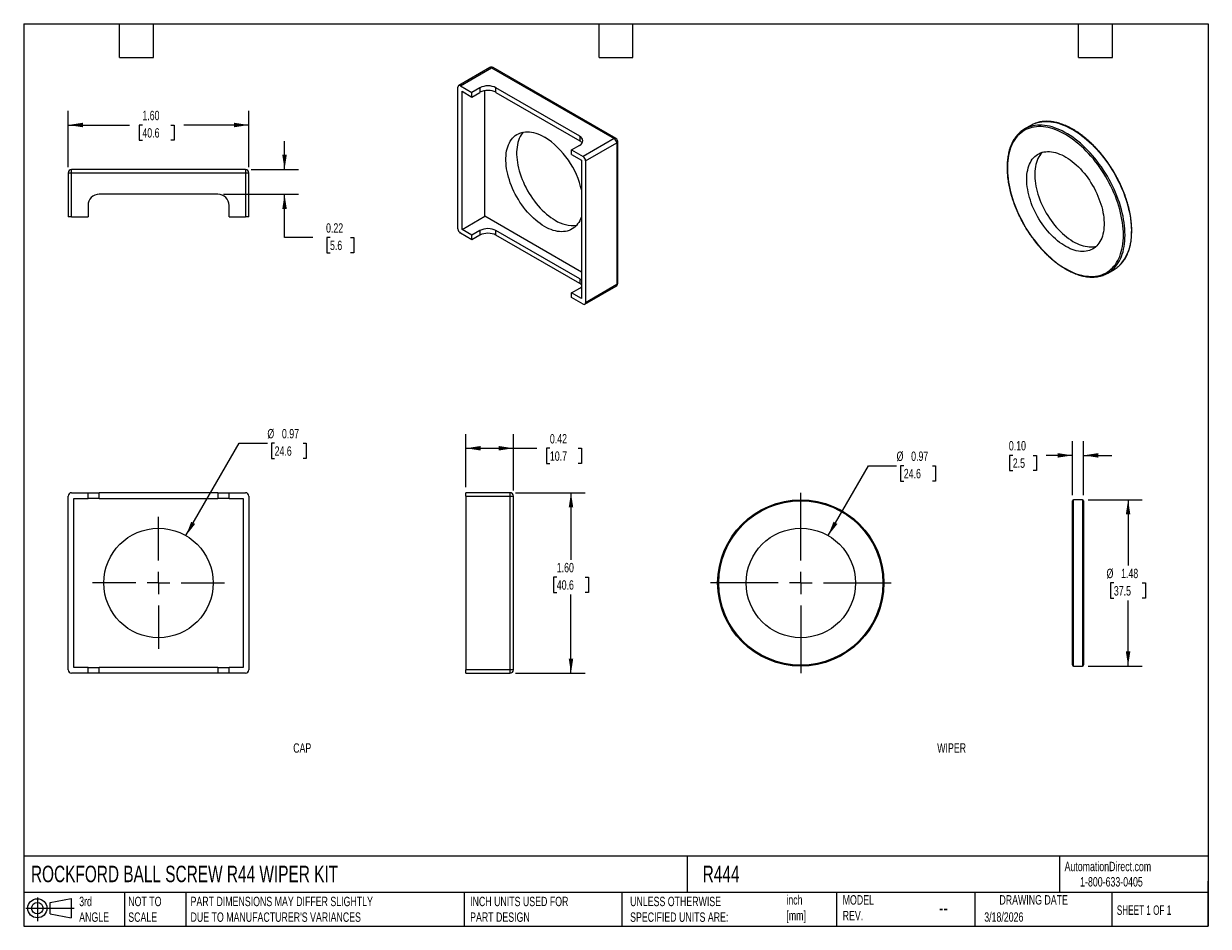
# Model space of a CAD drawing. Header units: inches. Extents: x 0.2 to 10.8, y 0.2 to 8.2.
import ezdxf

# ---------------------------------------------------------------- set-up
doc = ezdxf.new("R2010")
doc.units = ezdxf.units.IN
doc.header["$MEASUREMENT"] = 0
doc.linetypes.add('SLD-Center', pattern=[0.75, 0.6, -0.05, 0.05, -0.05])
doc.linetypes.add('SLD-Solid', pattern=[0])
doc.layers.add('CENTER', color=40, linetype='SLD-Center')
doc.layers.add('SLD-DEFPOINTS', color=7, linetype='Continuous')
doc.layers.add('DIMENSIONS', color=140, linetype='SLD-Solid', lineweight=25)
doc.layers.add('TEXT', color=140, linetype='SLD-Solid', lineweight=25)
doc.styles.add('SLDTEXTSTYLE0', font='TXT', dxfattribs={"width": 0.7})
doc.styles.add('SLDTEXTSTYLE1', font='TXT', dxfattribs={"width": 0.65})
doc.dimstyles.new('SLDDIMSTYLE0', dxfattribs={"dimtxt": 0.084961, "dimasz": 0.13, "dimexe": 0, "dimexo": 0.0625, "dimgap": 0.02124, "dimtad": 0, "dimtih": 1, "dimtoh": 1, "dimrnd": 1e-09, "dimdsep": 46, "dimtxsty": 'SLDTEXTSTYLE0', "dimsah": 1, "dimcen": 0, "dimadec": 0, "dimazin": 2, "dimtfac": 1, "dimtofl": 0, "dimtmove": 0, "dimatfit": 3, "dimfxl": 0, "dimfrac": 2, "dimtolj": 1, "dimtzin": 12, "dimarcsym": 0})
doc.dimstyles.new('SLDDIMSTYLE1', dxfattribs={"dimtxt": 0.084961, "dimasz": 0.13, "dimexe": 0, "dimexo": 0.0625, "dimgap": 0.02124, "dimtad": 0, "dimtih": 1, "dimtoh": 1, "dimrnd": 1e-09, "dimzin": 12, "dimdsep": 46, "dimtxsty": 'SLDTEXTSTYLE0', "dimsah": 1, "dimcen": 0.09, "dimadec": 0, "dimazin": 3, "dimtfac": 1, "dimtofl": 0, "dimtmove": 0, "dimatfit": 3, "dimfxl": 0, "dimfrac": 2, "dimtolj": 1, "dimtzin": 12, "dimarcsym": 0})
doc.dimstyles.new('SLDDIMSTYLE2', dxfattribs={"dimtxt": 0.084961, "dimasz": 0.13, "dimexe": 0, "dimexo": 0.0625, "dimgap": 0.02124, "dimtad": 0, "dimtih": 1, "dimtoh": 1, "dimrnd": 1e-09, "dimzin": 0, "dimdsep": 46, "dimtxsty": 'SLDTEXTSTYLE0', "dimsah": 1, "dimcen": 0.09, "dimadec": 0, "dimazin": 0, "dimtfac": 1, "dimtmove": 0, "dimatfit": 0, "dimfxl": 0, "dimfrac": 2, "dimtolj": 1, "dimtzin": 12, "dimarcsym": 0})
doc.dimstyles.new('SLDDIMSTYLE3', dxfattribs={"dimtxt": 0.084961, "dimasz": 0.13, "dimexe": 0, "dimexo": 0.0625, "dimgap": 0.02124, "dimtad": 0, "dimtih": 1, "dimtoh": 1, "dimrnd": 1e-09, "dimdsep": 46, "dimtxsty": 'SLDTEXTSTYLE0', "dimsah": 1, "dimcen": 0.09, "dimadec": 0, "dimazin": 2, "dimtfac": 1, "dimtofl": 0, "dimtmove": 0, "dimatfit": 3, "dimfxl": 0, "dimfrac": 2, "dimtolj": 1, "dimtzin": 12, "dimarcsym": 0})
doc.dimstyles.new('SLDDIMSTYLE4', dxfattribs={"dimtxt": 0.084961, "dimasz": 0.13, "dimexe": 0, "dimexo": 0.0625, "dimgap": 0.02124, "dimtad": 0, "dimtih": 1, "dimtoh": 1, "dimrnd": 1e-09, "dimzin": 4, "dimdsep": 46, "dimtxsty": 'SLDTEXTSTYLE0', "dimsah": 1, "dimcen": 0.09, "dimadec": 0, "dimazin": 1, "dimtfac": 1, "dimtofl": 0, "dimtmove": 0, "dimatfit": 3, "dimfxl": 0, "dimfrac": 2, "dimtolj": 1, "dimtzin": 12, "dimarcsym": 0})
doc.dimstyles.new('SLDDIMSTYLE5', dxfattribs={"dimtxt": 0.084961, "dimasz": 0.13, "dimexe": 0, "dimexo": 0.0625, "dimgap": 0.02124, "dimtad": 0, "dimtih": 1, "dimtoh": 1, "dimrnd": 1e-09, "dimdsep": 46, "dimtxsty": 'SLDTEXTSTYLE0', "dimsah": 1, "dimcen": 0.09, "dimadec": 0, "dimazin": 2, "dimtfac": 1, "dimtmove": 0, "dimatfit": 0, "dimfxl": 0, "dimfrac": 2, "dimtolj": 1, "dimtzin": 12, "dimarcsym": 0})

# ---------------------------------------------------------------- blocks, each defined once
blk = doc.blocks.new('Block11')
at = {"color": 7, "linetype": 'SLD-Solid', "lineweight": 18}
for p, q in [((0, 0.113), (0.428, 0.113)), ((0.102, 0.209), (0.102, 0)), ((0.216, 0.164), (0.401, 0.198)), ((0.216, 0.063), (0.216, 0.164)), ((0.401, 0.198), (0.401, 0.029)), ((0.216, 0.063), (0.401, 0.029))]:
    blk.add_line(p, q, dxfattribs=at)
for radius in [0.0846, 0.0506]:
    blk.add_circle((0.102, 0.113), radius, dxfattribs=at)
blk = doc.blocks.new('Block12')
at = {"layer": 'SLD-DEFPOINTS'}
blk.add_blockref('Block11', (0, 0), dxfattribs=at)
blk = doc.blocks.new('_D')
at = {"layer": 'DIMENSIONS'}
for p, q in [((7.38, 3.713), (7.737, 4.331)), ((7.737, 4.331), (7.987, 4.331)), ((8.051, 4.331), (8.023, 4.331)), ((8.023, 4.331), (8.023, 4.196)), ((8.304, 4.331), (8.332, 4.331)), ((8.332, 4.331), (8.332, 4.196)), ((8.023, 4.196), (8.051, 4.196)), ((8.332, 4.196), (8.304, 4.196))]:
    blk.add_line(p, q, dxfattribs=at)
blk.add_solid([(7.38, 3.713), (7.463, 3.816), (7.428, 3.836)], dxfattribs=at)
at = {"layer": 'DIMENSIONS', "char_height": 0.0833, "attachment_point": 1, "style": 'SLDTEXTSTYLE0'}
for s, insert in [('%%c', (7.987, 4.458)), ('0.97', (8.116, 4.458)), ('24.6', (8.051, 4.304))]:
    blk.add_mtext(s, dxfattribs=dict(at, insert=insert))
blk = doc.blocks.new('SW_CENTERMARKSYMBOL_0')
at = {"layer": 'CENTER', "color": 0}
for p, q in [((0, 0.2), (0, 0.8375)), ((-0.2, 0), (-0.8375, 0)), ((0, 0), (-0.1, 0)), ((0, 0), (0, 0.1)), ((0, 0), (0, -0.1)), ((0, 0), (0.1, 0)), ((0.2, 0), (0.8375, 0)), ((0, -0.2), (0, -0.8375))]:
    blk.add_line(p, q, dxfattribs=at)
blk = doc.blocks.new('_D_1')
at = {"layer": 'DIMENSIONS'}
for p, q in [((9.685, 4.031), (10.164, 4.031)), ((10.039, 4.031), (10.039, 3.447)), ((9.913, 3.293), (9.884, 3.293)), ((9.884, 3.293), (9.884, 3.158)), ((10.165, 3.293), (10.194, 3.293)), ((10.194, 3.293), (10.194, 3.158)), ((9.884, 3.158), (9.913, 3.158)), ((10.194, 3.158), (10.165, 3.158)), ((10.039, 2.556), (10.039, 3.139)), ((9.685, 2.556), (10.164, 2.556))]:
    blk.add_line(p, q, dxfattribs=at)
for points in [[(10.039, 4.031), (10.019, 3.901), (10.059, 3.901)], [(10.039, 2.556), (10.059, 2.686), (10.019, 2.686)]]:
    blk.add_solid(points, dxfattribs=at)
at = {"layer": 'DIMENSIONS', "char_height": 0.0833, "attachment_point": 1, "style": 'SLDTEXTSTYLE0'}
for s, insert in [('%%c', (9.848, 3.419)), ('1.48', (9.977, 3.419)), ('37.5', (9.913, 3.265))]:
    blk.add_mtext(s, dxfattribs=dict(at, insert=insert))
blk = doc.blocks.new('_D_2')
at = {"layer": 'DIMENSIONS'}
for p, q in [((9.545, 4.071), (9.545, 4.549)), ((9.645, 4.071), (9.645, 4.549)), ((9.017, 4.424), (8.989, 4.424)), ((8.989, 4.424), (8.989, 4.289)), ((9.199, 4.424), (9.227, 4.424)), ((9.227, 4.424), (9.227, 4.289)), ((9.545, 4.424), (9.314, 4.424)), ((9.645, 4.424), (9.895, 4.424)), ((8.989, 4.289), (9.017, 4.289)), ((9.227, 4.289), (9.199, 4.289))]:
    blk.add_line(p, q, dxfattribs=at)
for points in [[(9.545, 4.424), (9.415, 4.444), (9.415, 4.404)], [(9.645, 4.424), (9.775, 4.404), (9.775, 4.444)]]:
    blk.add_solid(points, dxfattribs=at)
at = {"layer": 'DIMENSIONS', "char_height": 0.0833, "attachment_point": 1, "style": 'SLDTEXTSTYLE0'}
for s, insert in [('0.10', (8.982, 4.551)), ('2.5', (9.017, 4.397))]:
    blk.add_mtext(s, dxfattribs=dict(at, insert=insert))
blk = doc.blocks.new('_D_3')
at = {"layer": 'DIMENSIONS'}
for p, q in [((1.688, 3.713), (2.16, 4.532)), ((2.16, 4.532), (2.41, 4.532)), ((2.474, 4.532), (2.446, 4.532)), ((2.446, 4.532), (2.446, 4.397)), ((2.727, 4.532), (2.755, 4.532)), ((2.755, 4.532), (2.755, 4.397)), ((2.446, 4.397), (2.474, 4.397)), ((2.755, 4.397), (2.727, 4.397))]:
    blk.add_line(p, q, dxfattribs=at)
blk.add_solid([(1.688, 3.713), (1.77, 3.816), (1.735, 3.836)], dxfattribs=at)
at = {"layer": 'DIMENSIONS', "char_height": 0.0833, "attachment_point": 1, "style": 'SLDTEXTSTYLE0'}
for s, insert in [('%%c', (2.41, 4.658)), ('0.97', (2.539, 4.658)), ('24.6', (2.474, 4.504))]:
    blk.add_mtext(s, dxfattribs=dict(at, insert=insert))
blk = doc.blocks.new('SW_CENTERMARKSYMBOL_1')
at = {"layer": 'CENTER', "color": 0}
for p, q in [((0, 0.2), (0, 0.585)), ((-0.2, 0), (-0.585, 0)), ((0, 0), (-0.1, 0)), ((0, 0), (0, 0.1)), ((0, 0), (0, -0.1)), ((0, 0), (0.1, 0)), ((0.2, 0), (0.585, 0)), ((0, -0.2), (0, -0.585))]:
    blk.add_line(p, q, dxfattribs=at)
blk = doc.blocks.new('_D_4')
at = {"layer": 'DIMENSIONS'}
for p, q in [((4.17, 4.143), (4.17, 4.612)), ((4.59, 4.113), (4.59, 4.612)), ((4.17, 4.487), (4.59, 4.487)), ((4.59, 4.487), (4.798, 4.487)), ((4.914, 4.487), (4.885, 4.487)), ((4.885, 4.487), (4.885, 4.352)), ((5.166, 4.487), (5.195, 4.487)), ((5.195, 4.487), (5.195, 4.352)), ((4.885, 4.352), (4.914, 4.352)), ((5.195, 4.352), (5.166, 4.352))]:
    blk.add_line(p, q, dxfattribs=at)
for points in [[(4.17, 4.487), (4.3, 4.467), (4.3, 4.507)], [(4.59, 4.487), (4.46, 4.507), (4.46, 4.467)]]:
    blk.add_solid(points, dxfattribs=at)
at = {"layer": 'DIMENSIONS', "char_height": 0.0833, "attachment_point": 1, "style": 'SLDTEXTSTYLE0'}
for s, insert in [('0.42', (4.914, 4.613)), ('10.7', (4.914, 4.459))]:
    blk.add_mtext(s, dxfattribs=dict(at, insert=insert))
blk = doc.blocks.new('_D_5')
at = {"layer": 'DIMENSIONS'}
for p, q in [((4.61, 4.093), (5.226, 4.093)), ((5.101, 4.093), (5.101, 3.498)), ((4.975, 3.344), (4.947, 3.344)), ((4.947, 3.344), (4.947, 3.209)), ((5.228, 3.344), (5.256, 3.344)), ((5.256, 3.344), (5.256, 3.209)), ((4.947, 3.209), (4.975, 3.209)), ((5.101, 2.493), (5.101, 3.19)), ((5.256, 3.209), (5.228, 3.209)), ((4.61, 2.493), (5.226, 2.493))]:
    blk.add_line(p, q, dxfattribs=at)
for points in [[(5.101, 4.093), (5.081, 3.963), (5.121, 3.963)], [(5.101, 2.493), (5.121, 2.623), (5.081, 2.623)]]:
    blk.add_solid(points, dxfattribs=at)
at = {"layer": 'DIMENSIONS', "char_height": 0.0833, "attachment_point": 1, "style": 'SLDTEXTSTYLE0'}
for s, insert in [('1.60', (4.975, 3.471)), ('40.6', (4.975, 3.317))]:
    blk.add_mtext(s, dxfattribs=dict(at, insert=insert))
blk = doc.blocks.new('_D_6')
at = {"layer": 'DIMENSIONS'}
for p, q in [((2.562, 6.958), (2.562, 7.208)), ((2.265, 6.958), (2.687, 6.958)), ((2.02, 6.738), (2.687, 6.738)), ((2.562, 6.355), (2.562, 6.738)), ((2.812, 6.355), (2.562, 6.355)), ((2.965, 6.355), (2.937, 6.355)), ((2.937, 6.355), (2.937, 6.22)), ((3.147, 6.355), (3.176, 6.355)), ((3.176, 6.355), (3.176, 6.22)), ((2.937, 6.22), (2.965, 6.22)), ((3.176, 6.22), (3.147, 6.22))]:
    blk.add_line(p, q, dxfattribs=at)
for points in [[(2.562, 6.958), (2.582, 7.088), (2.542, 7.088)], [(2.562, 6.738), (2.542, 6.608), (2.582, 6.608)]]:
    blk.add_solid(points, dxfattribs=at)
at = {"layer": 'DIMENSIONS', "char_height": 0.0833, "attachment_point": 1, "style": 'SLDTEXTSTYLE0'}
for s, insert in [('0.22', (2.93, 6.481)), ('5.6', (2.965, 6.327))]:
    blk.add_mtext(s, dxfattribs=dict(at, insert=insert))
blk = doc.blocks.new('_D_7')
at = {"layer": 'DIMENSIONS'}
for p, q in [((0.645, 6.978), (0.645, 7.477)), ((2.245, 6.978), (2.245, 7.477)), ((0.645, 7.352), (1.187, 7.352)), ((1.302, 7.352), (1.273, 7.352)), ((1.273, 7.352), (1.273, 7.217)), ((1.554, 7.352), (1.583, 7.352)), ((1.583, 7.352), (1.583, 7.217)), ((2.245, 7.352), (1.669, 7.352)), ((1.273, 7.217), (1.302, 7.217)), ((1.583, 7.217), (1.554, 7.217))]:
    blk.add_line(p, q, dxfattribs=at)
for points in [[(0.645, 7.352), (0.775, 7.332), (0.775, 7.372)], [(2.245, 7.352), (2.115, 7.372), (2.115, 7.332)]]:
    blk.add_solid(points, dxfattribs=at)
at = {"layer": 'DIMENSIONS', "char_height": 0.0833, "attachment_point": 1, "style": 'SLDTEXTSTYLE0'}
for s, insert in [('1.60', (1.302, 7.478)), ('40.6', (1.302, 7.324))]:
    blk.add_mtext(s, dxfattribs=dict(at, insert=insert))

msp = doc.modelspace()

# ---------------------------------------------------------------- linework, layer by layer
for p, q in [((4.381, 7.861), (4.106, 7.702)), ((4.121, 7.7), (4.396, 7.859)), ((4.396, 7.859), (5.485, 7.231)), ((5.5, 7.232), (4.411, 7.861)), ((4.099, 6.43), (4.099, 7.688)), ((4.121, 7.7), (4.223, 7.641)), ((4.294, 7.682), (4.223, 7.641)), ((4.294, 7.682), (4.294, 7.641)), ((5.178, 7.253), (4.435, 7.682)), ((4.435, 7.641), (4.435, 7.682)), ((4.135, 6.426), (4.135, 7.651)), ((4.135, 7.651), (4.223, 7.6)), ((4.223, 7.6), (4.223, 7.641)), ((4.223, 7.6), (4.294, 7.641)), ((4.336, 6.543), (4.336, 7.656)), ((4.435, 7.641), (5.178, 7.212)), ((5.178, 7.253), (5.178, 7.212)), ((9.178, 7.349), (9.122, 7.317)), ((5.107, 7.131), (5.178, 7.172)), ((5.485, 7.231), (5.209, 7.072)), ((5.231, 7.035), (5.506, 7.194)), ((5.506, 7.194), (5.506, 5.937)), ((5.515, 5.949), (5.515, 7.206)), ((5.107, 7.09), (5.107, 7.131)), ((5.107, 7.131), (5.209, 7.072)), ((5.107, 7.09), (5.195, 7.039)), ((5.195, 7.039), (5.195, 5.814)), ((0.675, 6.928), (0.675, 6.958)), ((2.215, 6.958), (0.675, 6.958)), ((2.215, 6.958), (2.215, 6.928)), ((5.231, 7.035), (5.231, 5.777)), ((0.645, 6.928), (0.675, 6.928)), ((0.645, 6.928), (0.645, 6.538)), ((0.675, 6.538), (0.675, 6.928)), ((0.675, 6.928), (2.215, 6.928)), ((2.215, 6.928), (2.215, 6.538)), ((2.215, 6.928), (2.245, 6.928)), ((2.245, 6.538), (2.245, 6.928)), ((1.97, 6.738), (0.92, 6.738)), ((0.82, 6.638), (0.82, 6.538)), ((2.07, 6.538), (2.07, 6.638)), ((0.675, 6.538), (0.645, 6.538)), ((0.675, 6.538), (0.82, 6.538)), ((2.07, 6.538), (2.215, 6.538)), ((2.245, 6.538), (2.215, 6.538)), ((4.135, 6.426), (4.336, 6.543)), ((5.195, 6.047), (4.336, 6.543)), ((4.223, 6.375), (4.135, 6.426)), ((4.294, 6.416), (4.223, 6.375)), ((4.294, 6.416), (4.294, 6.375)), ((5.178, 5.988), (4.435, 6.416)), ((4.435, 6.375), (4.435, 6.416)), ((4.223, 6.335), (4.121, 6.394)), ((4.223, 6.335), (4.223, 6.375)), ((4.294, 6.375), (4.223, 6.335)), ((5.178, 5.947), (4.435, 6.375)), ((5.178, 5.988), (5.178, 5.947)), ((9.859, 6.039), (9.916, 6.072)), ((5.107, 5.865), (5.178, 5.906)), ((5.224, 5.764), (5.5, 5.923)), ((5.506, 5.937), (5.231, 5.777)), ((5.107, 5.824), (5.107, 5.865)), ((5.195, 5.814), (5.107, 5.865)), ((5.209, 5.765), (5.107, 5.824)), ((0.645, 2.523), (0.645, 4.063)), ((0.675, 4.093), (0.82, 4.093)), ((0.695, 2.543), (0.695, 4.043)), ((0.695, 4.043), (0.82, 4.043)), ((0.82, 4.043), (0.82, 4.093)), ((0.82, 4.093), (0.92, 4.093)), ((0.92, 4.043), (0.82, 4.043)), ((0.92, 4.043), (0.92, 4.093)), ((1.97, 4.093), (0.92, 4.093)), ((0.92, 4.043), (1.97, 4.043)), ((1.97, 4.093), (1.97, 4.043)), ((1.97, 4.093), (2.07, 4.093)), ((2.07, 4.043), (1.97, 4.043)), ((2.07, 4.043), (2.07, 4.093)), ((2.07, 4.093), (2.215, 4.093)), ((2.07, 4.043), (2.195, 4.043)), ((2.195, 4.043), (2.195, 2.543)), ((2.245, 4.063), (2.245, 2.523)), ((4.17, 4.063), (4.17, 4.093)), ((4.56, 4.093), (4.17, 4.093)), ((4.17, 4.063), (4.17, 2.523)), ((4.17, 4.063), (4.56, 4.063)), ((4.56, 4.093), (4.56, 4.063)), ((4.56, 4.063), (4.59, 4.063)), ((4.56, 4.063), (4.56, 2.523)), ((4.59, 2.523), (4.59, 4.063)), ((9.545, 3.293), (9.545, 4.021)), ((9.635, 4.031), (9.555, 4.031)), ((9.555, 2.556), (9.555, 4.031)), ((9.635, 4.031), (9.635, 3.293)), ((9.645, 4.021), (9.645, 2.566)), ((9.545, 2.566), (9.545, 3.293)), ((9.635, 3.293), (9.635, 2.556)), ((0.82, 2.543), (0.695, 2.543)), ((0.82, 2.493), (0.82, 2.543)), ((0.82, 2.543), (0.92, 2.543)), ((0.92, 2.493), (0.92, 2.543)), ((1.97, 2.543), (0.92, 2.543)), ((1.97, 2.543), (1.97, 2.493)), ((1.97, 2.543), (2.07, 2.543)), ((2.07, 2.493), (2.07, 2.543)), ((2.195, 2.543), (2.07, 2.543)), ((4.56, 2.523), (4.17, 2.523)), ((4.17, 2.493), (4.17, 2.523)), ((4.59, 2.523), (4.56, 2.523)), ((4.56, 2.523), (4.56, 2.493)), ((9.555, 2.556), (9.635, 2.556)), ((0.82, 2.493), (0.675, 2.493)), ((0.92, 2.493), (0.82, 2.493)), ((1.97, 2.493), (0.92, 2.493)), ((2.07, 2.493), (1.97, 2.493)), ((2.215, 2.493), (2.07, 2.493)), ((4.17, 2.493), (4.56, 2.493))]:
    msp.add_line(p, q)
at = {"flags": 128}
for points in [[(9.895, 6.064), (9.901, 6.07), (9.915, 6.083), (9.928, 6.098), (9.94, 6.113), (9.951, 6.13), (9.962, 6.148), (9.971, 6.167), (9.98, 6.187), (9.987, 6.208), (9.994, 6.229), (9.999, 6.252), (10.004, 6.275), (10.007, 6.3), (10.01, 6.325), (10.011, 6.35), (10.012, 6.377), (10.011, 6.404), (10.01, 6.431), (10.007, 6.459), (10.004, 6.488), (9.999, 6.516), (9.994, 6.545), (9.987, 6.575), (9.98, 6.604), (9.971, 6.634), (9.962, 6.664), (9.951, 6.693), (9.94, 6.723), (9.928, 6.753), (9.915, 6.782), (9.901, 6.812), (9.887, 6.841), (9.871, 6.869), (9.855, 6.898), (9.838, 6.926), (9.821, 6.953), (9.803, 6.98), (9.784, 7.006), (9.764, 7.032), (9.744, 7.057), (9.724, 7.081), (9.703, 7.105), (9.682, 7.127), (9.66, 7.149), (9.638, 7.17), (9.616, 7.19), (9.594, 7.209), (9.571, 7.226), (9.548, 7.243), (9.525, 7.259), (9.502, 7.273), (9.479, 7.287), (9.456, 7.299), (9.433, 7.31), (9.41, 7.319), (9.387, 7.328), (9.365, 7.335), (9.342, 7.341), (9.321, 7.345), (9.299, 7.349), (9.278, 7.35), (9.257, 7.351), (9.236, 7.35), (9.216, 7.348), (9.197, 7.345), (9.178, 7.34), (9.16, 7.335), (9.159, 7.334)], [(9.217, 7.367), (9.235, 7.373), (9.254, 7.378), (9.273, 7.381), (9.293, 7.383), (9.313, 7.384), (9.334, 7.383), (9.355, 7.381), (9.377, 7.378), (9.399, 7.373), (9.421, 7.368), (9.444, 7.36), (9.467, 7.352), (9.489, 7.342), (9.512, 7.331), (9.535, 7.319), (9.559, 7.306), (9.582, 7.291), (9.605, 7.276), (9.627, 7.259), (9.65, 7.241), (9.673, 7.222), (9.695, 7.203), (9.717, 7.182), (9.739, 7.16), (9.76, 7.137), (9.781, 7.114), (9.801, 7.09), (9.821, 7.065), (9.84, 7.039), (9.859, 7.013), (9.877, 6.986), (9.895, 6.958), (9.912, 6.931), (9.928, 6.902), (9.943, 6.873), (9.958, 6.844), (9.972, 6.815), (9.985, 6.786), (9.997, 6.756), (10.008, 6.726), (10.018, 6.696), (10.028, 6.667), (10.036, 6.637), (10.044, 6.607), (10.05, 6.578), (10.056, 6.549), (10.06, 6.52), (10.064, 6.492), (10.066, 6.464), (10.068, 6.436), (10.068, 6.409)], [(5.195, 6.547), (5.193, 6.538), (5.186, 6.521), (5.179, 6.504), (5.17, 6.489), (5.16, 6.475), (5.15, 6.462), (5.138, 6.45), (5.126, 6.44), (5.112, 6.431), (5.098, 6.423), (5.084, 6.417), (5.068, 6.412), (5.052, 6.409), (5.035, 6.407), (5.018, 6.406), (5, 6.407), (4.982, 6.409), (4.963, 6.413), (4.944, 6.418), (4.925, 6.425), (4.906, 6.433), (4.886, 6.442), (4.867, 6.453), (4.847, 6.465), (4.827, 6.478), (4.808, 6.493), (4.789, 6.508), (4.77, 6.525), (4.751, 6.543), (4.733, 6.561), (4.715, 6.581), (4.698, 6.601), (4.681, 6.623), (4.665, 6.645), (4.649, 6.668), (4.635, 6.691), (4.621, 6.715), (4.607, 6.739), (4.595, 6.764), (4.583, 6.789), (4.573, 6.814), (4.563, 6.839), (4.555, 6.865), (4.547, 6.89), (4.54, 6.915), (4.535, 6.94), (4.53, 6.964), (4.527, 6.989), (4.525, 7.012), (4.524, 7.036), (4.524, 7.058), (4.525, 7.08), (4.527, 7.101), (4.53, 7.122), (4.535, 7.141), (4.54, 7.16), (4.547, 7.177), (4.555, 7.194), (4.563, 7.209), (4.573, 7.223), (4.583, 7.236), (4.595, 7.248), (4.607, 7.258), (4.621, 7.267), (4.635, 7.275), (4.649, 7.281), (4.665, 7.286), (4.681, 7.289), (4.698, 7.291), (4.715, 7.292), (4.733, 7.291), (4.751, 7.288), (4.77, 7.285), (4.789, 7.28), (4.808, 7.273), (4.827, 7.265), (4.847, 7.256), (4.867, 7.245), (4.867, 7.245)], [(4.677, 7.288), (4.668, 7.278), (4.659, 7.264), (4.65, 7.249), (4.642, 7.232), (4.636, 7.215), (4.63, 7.196), (4.626, 7.177), (4.623, 7.156), (4.62, 7.135), (4.619, 7.113), (4.619, 7.091), (4.62, 7.067), (4.623, 7.044), (4.626, 7.019), (4.63, 6.995), (4.636, 6.97), (4.642, 6.945), (4.65, 6.92), (4.659, 6.894), (4.668, 6.869), (4.679, 6.844), (4.69, 6.819), (4.703, 6.794), (4.716, 6.77), (4.73, 6.746), (4.745, 6.723), (4.76, 6.7), (4.777, 6.678), (4.793, 6.657), (4.811, 6.636), (4.829, 6.616), (4.847, 6.598), (4.865, 6.58), (4.884, 6.563), (4.904, 6.548), (4.923, 6.533), (4.942, 6.52), (4.962, 6.508)], [(9.998, 6.377), (9.997, 6.404), (9.996, 6.431), (9.993, 6.459), (9.99, 6.487), (9.985, 6.515), (9.979, 6.544), (9.973, 6.573), (9.965, 6.603), (9.957, 6.632), (9.948, 6.662), (9.937, 6.691), (9.926, 6.721), (9.914, 6.75), (9.901, 6.78), (9.887, 6.809), (9.872, 6.838), (9.857, 6.866), (9.841, 6.894), (9.824, 6.922), (9.807, 6.949), (9.788, 6.976), (9.77, 7.002), (9.75, 7.027), (9.731, 7.052), (9.71, 7.076), (9.689, 7.099), (9.668, 7.121), (9.647, 7.143), (9.625, 7.163), (9.603, 7.183), (9.58, 7.201), (9.558, 7.219), (9.535, 7.235), (9.512, 7.25), (9.489, 7.264), (9.466, 7.277), (9.443, 7.289), (9.42, 7.3), (9.398, 7.309), (9.375, 7.317), (9.353, 7.324), (9.331, 7.329), (9.309, 7.333), (9.288, 7.336), (9.267, 7.338), (9.246, 7.338), (9.226, 7.337), (9.207, 7.334), (9.187, 7.331), (9.169, 7.325), (9.151, 7.319), (9.134, 7.312), (9.118, 7.303), (9.102, 7.292), (9.087, 7.281), (9.073, 7.269), (9.059, 7.255), (9.047, 7.24), (9.035, 7.224), (9.024, 7.207), (9.014, 7.189), (9.005, 7.169), (8.997, 7.149), (8.99, 7.128), (8.984, 7.106), (8.979, 7.083), (8.975, 7.059), (8.972, 7.035), (8.97, 7.01), (8.969, 6.984), (8.969, 6.957), (8.97, 6.93), (8.972, 6.903), (8.975, 6.875), (8.979, 6.846), (8.984, 6.818), (8.99, 6.789), (8.997, 6.759), (9.005, 6.73), (9.014, 6.7), (9.024, 6.671), (9.035, 6.641), (9.047, 6.612), (9.059, 6.582), (9.073, 6.553), (9.087, 6.524), (9.102, 6.496), (9.118, 6.467), (9.134, 6.439), (9.151, 6.412), (9.169, 6.385), (9.187, 6.359), (9.207, 6.333), (9.226, 6.308), (9.246, 6.283), (9.267, 6.26), (9.288, 6.237), (9.309, 6.215), (9.331, 6.194), (9.353, 6.174), (9.375, 6.155), (9.398, 6.137), (9.42, 6.12), (9.443, 6.105), (9.466, 6.09), (9.489, 6.076), (9.512, 6.064), (9.535, 6.053), (9.558, 6.043), (9.58, 6.034), (9.603, 6.027), (9.625, 6.021), (9.647, 6.016), (9.668, 6.013), (9.689, 6.011), (9.71, 6.01), (9.731, 6.01), (9.75, 6.012), (9.77, 6.015), (9.788, 6.019), (9.807, 6.025), (9.824, 6.032), (9.841, 6.04), (9.857, 6.05), (9.872, 6.061), (9.887, 6.073), (9.901, 6.086), (9.914, 6.1), (9.926, 6.116), (9.937, 6.132), (9.948, 6.15), (9.957, 6.168), (9.965, 6.188), (9.973, 6.209), (9.979, 6.23), (9.985, 6.253), (9.99, 6.276), (9.993, 6.3), (9.996, 6.325), (9.997, 6.351), (9.998, 6.377)], [(9.14, 6.872), (9.141, 6.893), (9.142, 6.914), (9.145, 6.934), (9.149, 6.953), (9.153, 6.971), (9.159, 6.989), (9.165, 7.005), (9.173, 7.021), (9.181, 7.035), (9.19, 7.049), (9.2, 7.061), (9.211, 7.072), (9.223, 7.082), (9.236, 7.091), (9.249, 7.098), (9.263, 7.105), (9.278, 7.11), (9.293, 7.113), (9.309, 7.115), (9.326, 7.116), (9.342, 7.116), (9.36, 7.115), (9.377, 7.112), (9.395, 7.107), (9.414, 7.102), (9.432, 7.095), (9.451, 7.087), (9.469, 7.078), (9.488, 7.067), (9.507, 7.055), (9.525, 7.043), (9.544, 7.029), (9.562, 7.014), (9.58, 6.998), (9.598, 6.981), (9.616, 6.963), (9.633, 6.944), (9.649, 6.924), (9.666, 6.904), (9.681, 6.883), (9.696, 6.862), (9.71, 6.839), (9.724, 6.817), (9.737, 6.794), (9.749, 6.77), (9.761, 6.746), (9.771, 6.722), (9.781, 6.698), (9.79, 6.674), (9.798, 6.65), (9.805, 6.626), (9.811, 6.602), (9.816, 6.578), (9.82, 6.555), (9.823, 6.532), (9.825, 6.509), (9.826, 6.487), (9.826, 6.465), (9.825, 6.444), (9.823, 6.424), (9.82, 6.404), (9.816, 6.385), (9.811, 6.367), (9.805, 6.35), (9.798, 6.334), (9.79, 6.319), (9.781, 6.305), (9.771, 6.293), (9.761, 6.281), (9.749, 6.27), (9.737, 6.261), (9.724, 6.253), (9.71, 6.246), (9.696, 6.24), (9.681, 6.236), (9.666, 6.233), (9.649, 6.231), (9.633, 6.231), (9.616, 6.232), (9.598, 6.234), (9.58, 6.238), (9.562, 6.243), (9.544, 6.249), (9.525, 6.256), (9.507, 6.265), (9.488, 6.275), (9.469, 6.286), (9.451, 6.298), (9.432, 6.312), (9.414, 6.326), (9.395, 6.342), (9.377, 6.358), (9.36, 6.376), (9.342, 6.394), (9.326, 6.413), (9.309, 6.433), (9.293, 6.454), (9.278, 6.475), (9.263, 6.497), (9.249, 6.519), (9.236, 6.542), (9.223, 6.566), (9.211, 6.589), (9.2, 6.613), (9.19, 6.637), (9.181, 6.661), (9.173, 6.686), (9.165, 6.71), (9.159, 6.734), (9.153, 6.758), (9.149, 6.781), (9.145, 6.804), (9.142, 6.827), (9.141, 6.85), (9.14, 6.872)], [(9.279, 7.11), (9.277, 7.108), (9.266, 7.096), (9.256, 7.083), (9.247, 7.069), (9.239, 7.054), (9.233, 7.038), (9.226, 7.021), (9.221, 7.003), (9.217, 6.984), (9.214, 6.965), (9.212, 6.944), (9.211, 6.923), (9.211, 6.902), (9.212, 6.879), (9.214, 6.857), (9.217, 6.834), (9.221, 6.81), (9.226, 6.786), (9.233, 6.763), (9.239, 6.738), (9.247, 6.714), (9.256, 6.69), (9.266, 6.666), (9.277, 6.642), (9.288, 6.618), (9.3, 6.595), (9.313, 6.572), (9.327, 6.549), (9.341, 6.527), (9.356, 6.505), (9.372, 6.484), (9.388, 6.464), (9.405, 6.444), (9.422, 6.426), (9.439, 6.408), (9.457, 6.391), (9.475, 6.375), (9.493, 6.36), (9.512, 6.346), (9.531, 6.333), (9.549, 6.321), (9.568, 6.311), (9.587, 6.301), (9.605, 6.293), (9.624, 6.287), (9.642, 6.281), (9.66, 6.277), (9.678, 6.274), (9.695, 6.272), (9.712, 6.272), (9.728, 6.273), (9.744, 6.275), (9.759, 6.279)]]:
    msp.add_lwpolyline(points, dxfattribs=at)
for centre, radius in [((7.138, 3.293), 0.737), ((7.138, 3.293), 0.728), ((1.445, 3.293), 0.485), ((7.138, 3.293), 0.485)]:
    msp.add_circle(centre, radius)
for centre, radius, start, end in [((4.396, 7.835), 0.03, 60.0027, 119.9973), ((4.388, 7.847), 0.0151, 54.3824, 114.3071), ((4.405, 7.847), 0.0151, 65.6929, 125.6176), ((4.112, 7.69), 0.0131, 50.7967, 189.214), ((4.365, 7.545), 0.154, 62.6097, 117.3903), ((4.365, 7.505), 0.154, 62.6097, 117.3903), ((9.302, 7.134), 0.248, 110.0257, 119.9728), ((5.162, 7.212), 0.0437, 290.7834, 69.2166), ((9.245, 7.102), 0.247, 110.4338, 129.1953), ((4.452, 6.606), 0.762, 12.5579, 57.0198), ((5.147, 7.155), 0.0649, 34.5643, 61.8475), ((5.494, 7.218), 0.0151, 65.6929, 125.6176), ((5.46, 7.192), 0.0461, 2.6055, 57.3945), ((5.485, 7.206), 0.03, 0, 60.0027), ((5.5, 7.208), 0.0151, 294.3747, 354.3052), ((5.185, 7.033), 0.0461, 2.6055, 57.3945), ((0.675, 6.928), 0.03, 90, 180), ((2.215, 6.928), 0.03, 0, 90), ((0.92, 6.638), 0.1, 90, 180), ((1.97, 6.638), 0.1, 0, 90), ((4.145, 6.433), 0.0461, 182.6055, 237.3945), ((4.365, 6.28), 0.154, 62.6097, 117.3903), ((5.114, 6.738), 0.276, 236.4377, 277.8583), ((9.674, 6.379), 0.396, 314.4324, 4.3775), ((4.365, 6.239), 0.154, 62.6097, 117.3903), ((9.792, 6.287), 0.248, 300.0198, 309.9242), ((5.143, 5.924), 0.0723, 43.0492, 60.9149), ((9.735, 6.254), 0.248, 290.255, 310.0734), ((5.143, 5.884), 0.0723, 43.0492, 60.9149), ((5.143, 5.969), 0.0723, 299.0851, 316.9508), ((5.485, 5.949), 0.03, 299.9973, 0), ((5.492, 5.935), 0.0144, 304.0564, 7.2558), ((5.5, 5.95), 0.0151, 294.3747, 354.3052), ((5.218, 5.775), 0.0131, 230.7967, 9.214), ((0.675, 4.063), 0.03, 90, 180), ((2.215, 4.063), 0.03, 0, 90), ((4.56, 4.063), 0.03, 0, 90), ((9.555, 4.021), 0.01, 90, 180), ((9.635, 4.021), 0.01, 0, 90), ((0.675, 2.523), 0.03, 180, 270), ((2.215, 2.523), 0.03, 270, 0), ((4.56, 2.523), 0.03, 270, 0), ((9.555, 2.566), 0.01, 180, 270), ((9.635, 2.566), 0.01, 270, 0)]:
    msp.add_arc(centre, radius, start, end)
for points, knots in [([(10.071, 6.414), (10.071, 6.418), (10.071, 6.431), (10.07, 6.453), (10.069, 6.479), (10.066, 6.506), (10.062, 6.533), (10.058, 6.56), (10.052, 6.588), (10.046, 6.615), (10.039, 6.643), (10.03, 6.671), (10.022, 6.699), (10.012, 6.728), (10.001, 6.756), (9.99, 6.784), (9.978, 6.812), (9.965, 6.839), (9.951, 6.867), (9.937, 6.894), (9.922, 6.921), (9.907, 6.948), (9.89, 6.974), (9.873, 6.999), (9.856, 7.025), (9.838, 7.049), (9.82, 7.073), (9.801, 7.097), (9.781, 7.119), (9.762, 7.141), (9.741, 7.163), (9.721, 7.183), (9.7, 7.203), (9.679, 7.222), (9.658, 7.24), (9.636, 7.257), (9.615, 7.273), (9.593, 7.288), (9.571, 7.302), (9.549, 7.315), (9.527, 7.327), (9.505, 7.338), (9.483, 7.348), (9.462, 7.356), (9.44, 7.364), (9.419, 7.37), (9.397, 7.376), (9.377, 7.38), (9.356, 7.383), (9.336, 7.384), (9.316, 7.385), (9.296, 7.384), (9.277, 7.382), (9.258, 7.379), (9.24, 7.375), (9.227, 7.371), (9.22, 7.368), (9.218, 7.368)], [0, 0, 0, 0, 0.009813, 0.028436, 0.047058, 0.065678, 0.084295, 0.10291, 0.121523, 0.140132, 0.15874, 0.177344, 0.195947, 0.214548, 0.233147, 0.251744, 0.27034, 0.288935, 0.307529, 0.326122, 0.344715, 0.363308, 0.381901, 0.400494, 0.419088, 0.437683, 0.456279, 0.474877, 0.493476, 0.512077, 0.53068, 0.549285, 0.567893, 0.586504, 0.605117, 0.623734, 0.642353, 0.660976, 0.679602, 0.69823, 0.71686, 0.735492, 0.754124, 0.772756, 0.791385, 0.810009, 0.828625, 0.847231, 0.865824, 0.884399, 0.902954, 0.921484, 0.939987, 0.958461, 0.976906, 0.995323, 1, 1, 1, 1]), ([(9.088, 7.293), (9.088, 7.293), (9.083, 7.289), (9.074, 7.281), (9.061, 7.268), (9.049, 7.254), (9.037, 7.239), (9.026, 7.223), (9.017, 7.205), (9.008, 7.187), (8.999, 7.168), (8.992, 7.149), (8.986, 7.128), (8.98, 7.107), (8.975, 7.085), (8.972, 7.062), (8.969, 7.038), (8.967, 7.014), (8.966, 6.989), (8.966, 6.964), (8.967, 6.938), (8.969, 6.912), (8.971, 6.885), (8.975, 6.858), (8.979, 6.831), (8.985, 6.804), (8.991, 6.776), (8.998, 6.748), (9.006, 6.72), (9.015, 6.692), (9.025, 6.664), (9.035, 6.635), (9.046, 6.607), (9.058, 6.579), (9.071, 6.552), (9.085, 6.524), (9.099, 6.497), (9.114, 6.47), (9.129, 6.443), (9.145, 6.417), (9.162, 6.391), (9.18, 6.366), (9.198, 6.342), (9.216, 6.317), (9.235, 6.294), (9.254, 6.271), (9.274, 6.249), (9.294, 6.228), (9.314, 6.207), (9.335, 6.187), (9.356, 6.168), (9.377, 6.15), (9.399, 6.133), (9.421, 6.117), (9.442, 6.102), (9.464, 6.088), (9.486, 6.075), (9.508, 6.062), (9.53, 6.051), (9.552, 6.042), (9.574, 6.033), (9.595, 6.025), (9.617, 6.019), (9.638, 6.013), (9.659, 6.009), (9.68, 6.006), (9.7, 6.004), (9.72, 6.004), (9.739, 6.004), (9.759, 6.006), (9.777, 6.009), (9.795, 6.013), (9.81, 6.017), (9.818, 6.02), (9.82, 6.021)], [0, 0, 0, 0, 0.000617, 0.014647, 0.028688, 0.042746, 0.056824, 0.070923, 0.085044, 0.099186, 0.113346, 0.127524, 0.141716, 0.15592, 0.170133, 0.184352, 0.198577, 0.212804, 0.227033, 0.241263, 0.255492, 0.26972, 0.283946, 0.298171, 0.312393, 0.326614, 0.340833, 0.35505, 0.369265, 0.383478, 0.39769, 0.4119, 0.426109, 0.440317, 0.454524, 0.468731, 0.482937, 0.497143, 0.511348, 0.525554, 0.53976, 0.553967, 0.568174, 0.582382, 0.596591, 0.610801, 0.625012, 0.639226, 0.653441, 0.667658, 0.681877, 0.696098, 0.710321, 0.724547, 0.738775, 0.753006, 0.767238, 0.781472, 0.795708, 0.809944, 0.824179, 0.838412, 0.852642, 0.866866, 0.881083, 0.89529, 0.909483, 0.923661, 0.937821, 0.95196, 0.966077, 0.980172, 0.994245, 1, 1, 1, 1]), ([(9.952, 6.097), (9.955, 6.1), (9.963, 6.107), (9.975, 6.119), (9.988, 6.133), (9.999, 6.148), (10.01, 6.164), (10.02, 6.181), (10.029, 6.199), (10.037, 6.218), (10.045, 6.238), (10.051, 6.258), (10.057, 6.28), (10.062, 6.302), (10.065, 6.324), (10.068, 6.348), (10.07, 6.372), (10.071, 6.394), (10.071, 6.408), (10.071, 6.414)], [0, 0, 0, 0, 0.0462105, 0.1065687, 0.1669958, 0.2275061, 0.2881077, 0.3488027, 0.4095881, 0.4704569, 0.5313993, 0.5924044, 0.6534605, 0.7145569, 0.7756832, 0.8368308, 0.8979922, 0.9591612, 1, 1, 1, 1])]:
    msp.add_open_spline(points, degree=3, knots=knots)
at = {"layer": 'TEXT'}
for p, q in [((0.25, 8.25), (10.75, 8.25)), ((0.25, 8.25), (0.25, 0.25)), ((1.1, 7.95), (1.1, 8.25)), ((1.4, 7.95), (1.4, 8.25)), ((5.35, 7.95), (5.35, 8.25)), ((5.65, 7.95), (5.65, 8.25)), ((9.6, 7.95), (9.6, 8.25)), ((9.9, 7.95), (9.9, 8.25)), ((10.75, 8.25), (10.75, 0.25)), ((1.1, 7.95), (1.4, 7.95)), ((5.35, 7.95), (5.65, 7.95)), ((9.6, 7.95), (9.9, 7.95)), ((10.75, 0.871), (0.25, 0.871)), ((6.132, 0.871), (6.132, 0.55)), ((9.432, 0.871), (9.432, 0.55)), ((10.75, 0.25), (10.75, 0.65)), ((10.75, 0.55), (0.25, 0.55)), ((1.143, 0.55), (1.143, 0.25)), ((1.687, 0.55), (1.687, 0.25)), ((4.153, 0.55), (4.153, 0.25)), ((5.551, 0.55), (5.551, 0.25)), ((7.453, 0.55), (7.453, 0.25)), ((8.68, 0.55), (8.68, 0.25)), ((9.896, 0.55), (9.896, 0.25)), ((0.25, 0.25), (10.75, 0.25))]:
    msp.add_line(p, q, dxfattribs=at)

# ---------------------------------------------------------------- block references
at = {"layer": 'CENTER'}
for name, p in [('SW_CENTERMARKSYMBOL_0', (7.138, 3.293)), ('SW_CENTERMARKSYMBOL_1', (1.445, 3.293))]:
    msp.add_blockref(name, p, dxfattribs=at)
at = {"layer": 'SLD-DEFPOINTS'}
msp.add_blockref('Block12', (0.269, 0.297), dxfattribs=at)

# ---------------------------------------------------------------- texts
at = {"layer": 'TEXT'}
for s, insert, char_height, attachment_point, style in [('CAP', (2.719, 1.872), 0.0833, 2, 'SLDTEXTSTYLE0'), ('WIPER', (8.475, 1.872), 0.0833, 2, 'SLDTEXTSTYLE0'), ('ROCKFORD BALL SCREW R44 WIPER KIT', (0.314, 0.787), 0.14583, 1, 'SLDTEXTSTYLE0'), ('R444', (6.268, 0.787), 0.1458, 1, 'SLDTEXTSTYLE0'), ('AutomationDirect.com', (9.476, 0.822), 0.08333, 1, 'SLDTEXTSTYLE0'), ('1-800-633-0405', (9.614, 0.686), 0.08333, 1, 'SLDTEXTSTYLE0'), ('inch^J[mm]', (7.01, 0.526), 0.0833, 1, 'SLDTEXTSTYLE0'), ('MODEL ^JREV.', (7.509, 0.526), 0.08333, 1, 'SLDTEXTSTYLE0'), ('DRAWING DATE', (9.202, 0.526), 0.08333, 2, 'SLDTEXTSTYLE0'), ('3rd^JANGLE', (0.742, 0.512), 0.0833, 1, 'SLDTEXTSTYLE0'), ('NOT TO^JSCALE', (1.177, 0.512), 0.08333, 1, 'SLDTEXTSTYLE0'), ("PART DIMENSIONS MAY DIFFER SLIGHTLY ^JDUE TO MANUFACTURER'S VARIANCES", (1.729, 0.512), 0.08333, 1, 'SLDTEXTSTYLE0'), ('INCH UNITS USED FOR ^JPART DESIGN', (4.207, 0.512), 0.08333, 1, 'SLDTEXTSTYLE0'), ('UNLESS OTHERWISE ^JSPECIFIED UNITS ARE:', (5.625, 0.512), 0.08333, 1, 'SLDTEXTSTYLE0'), ('SHEET 1 OF 1', (9.939, 0.435), 0.08333, 1, 'SLDTEXTSTYLE1'), ('--', (8.363, 0.475), 0.125, 1, 'SLDTEXTSTYLE0'), ('3/18/2026', (8.764, 0.374), 0.0833, 1, 'SLDTEXTSTYLE0')]:
    msp.add_mtext(s, dxfattribs=dict(at, insert=insert, char_height=char_height, attachment_point=attachment_point, style=style))

# ---------------------------------------------------------------- dimensions: what is measured, and where the dimension line sits
at = {"layer": 'DIMENSIONS'}
for base, p1, p2, dimstyle, picture, middle in [((0.645, 7.352), (2.245, 6.928), (0.645, 6.928), 'SLDDIMSTYLE4', '_D_7', (1.428, 7.352)), ((4.59, 4.487), (4.17, 4.093), (4.59, 4.063), 'SLDDIMSTYLE3', '_D_4', (5.04, 4.487)), ((9.545, 4.424), (9.645, 4.021), (9.545, 4.021), 'SLDDIMSTYLE2', '_D_2', (9.108, 4.424))]:
    dim = msp.add_linear_dim(base=base, p1=p1, p2=p2, dimstyle=dimstyle, dxfattribs=at)
    dim.commit()
    dim.dimension.update_dxf_attribs({"geometry": picture, "text_midpoint": middle, "dimtype": 160})
for base, p1, p2, dimstyle, picture, middle in [((2.562, 6.958), (1.97, 6.738), (2.215, 6.958), 'SLDDIMSTYLE5', '_D_6', (2.562, 6.355)), ((5.101, 2.493), (4.56, 4.093), (4.56, 2.493), 'SLDDIMSTYLE4', '_D_5', (5.101, 3.344))]:
    dim = msp.add_linear_dim(base=base, p1=p1, p2=p2, angle=90, dimstyle=dimstyle, dxfattribs=at)
    dim.commit()
    dim.dimension.update_dxf_attribs({"geometry": picture, "text_midpoint": middle, "dimtype": 160})
for p1, p2, picture, middle in [((1.203, 2.873), (1.688, 3.713), '_D_3', (2.601, 4.532)), ((6.895, 2.873), (7.38, 3.713), '_D', (8.178, 4.331))]:
    dim = msp.add_diameter_dim_2p(p1=p1, p2=p2, dimstyle='SLDDIMSTYLE0', dxfattribs=at)
    dim.commit()
    dim.dimension.update_dxf_attribs({"geometry": picture, "text_midpoint": middle, "dimtype": 163})
dim = msp.add_linear_dim(base=(10.038753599, 4.030550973), p1=(9.635052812, 2.555550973), p2=(9.635052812, 4.030550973), angle=90, text='%%c<>', dimstyle='SLDDIMSTYLE1', dxfattribs=at)
dim.commit()
dim.dimension.update_dxf_attribs({"geometry": '_D_1', "text_midpoint": (10.038753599, 3.293050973), "dimtype": 160})

doc.saveas('drawing.dxf')
